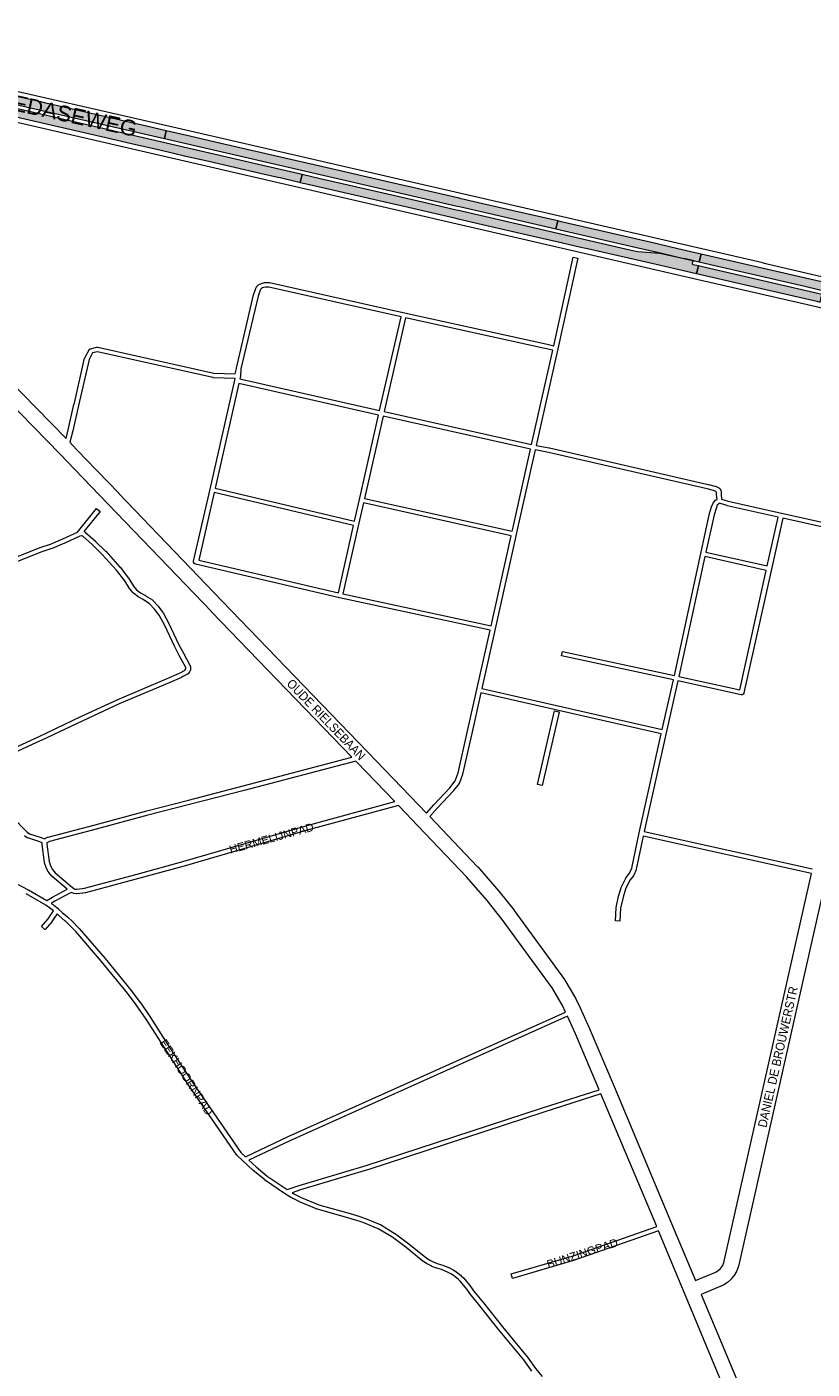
# Paper-space layout 'Layout1' of a CAD drawing. Header units: metres. Extents: x 123097 to 144122, y 392739 to 407589.
# Tile 14 of 256: x 127921 to 128602, y 396255 to 397419. Entities that reach past the tile are written whole.
import ezdxf
from ezdxf.enums import TextEntityAlignment as Align

# ---------------------------------------------------------------- set-up
doc = ezdxf.new("R2010")
doc.units = ezdxf.units.M
doc.header["$MEASUREMENT"] = 0
for name, color, linetype, lineweight in [('gs-anno-wegen algemeen tekst', 7, 'Continuous', 0), ('gs-knt-hoofdweg', 7, 'Continuous', 0), ('gs-knt-paden', 7, 'Continuous', 0), ('gs-knt-wegen algemeen', 7, 'Continuous', 0), ('ir-ARC-asfalt-hoofdwegen-te inspecteren', 5, 'Continuous', 0)]:
    doc.layers.add(name, color=color, linetype=linetype, lineweight=lineweight)
doc.styles.add('Style-Arial', font='arial.ttf')

psp = doc.layouts.get("Layout1")

# ---------------------------------------------------------------- hatches: boundary and pattern name
at = {"layer": 'ir-ARC-asfalt-hoofdwegen-te inspecteren', "linetype": 'Continuous', "lineweight": 13}
for points in [[(128040.024, 397322.21), (128041.657, 397329.032), (128019.672, 397334.066), (128011.595, 397335.922), (128001.574, 397338.224), (127958.758, 397348.139), (127937.277, 397353.017), (127933.947, 397353.792), (127922.599, 397356.433), (127915.867, 397357.999), (127899.098, 397361.863), (127898.299, 397354.849), (127899.802, 397354.514)], [(128157.883, 397284.26), (128159.462, 397291.051), (128125.329, 397298.95), (127898.989, 397351.105), (127903.861, 397342.845), (127989.248, 397323.14), (128011.392, 397318.035), (128037.271, 397312.069), (128058.726, 397307.093), (128078.662, 397302.579), (128123.051, 397292.305), (128138.454, 397288.785), (128140.35, 397288.342), (128155.813, 397284.742)], [(128041.657, 397329.032), (128040.024, 397322.21), (128294.018, 397263.696), (128295.97, 397263.246), (128321.286, 397257.414), (128379.575, 397243.956), (128381.2, 397250.748), (128341.28, 397259.908), (128297.537, 397270.003), (128295.572, 397270.458), (128268.983, 397276.612), (128255.569, 397279.715), (128246.333, 397281.81), (128169.83, 397299.456), (128148.392, 397304.438), (128127.012, 397309.327), (128084.065, 397319.22), (128062.009, 397324.327)], [(128503.998, 397215.188), (128505.601, 397221.983), (128500.442, 397223.171), (128485.4, 397226.651), (128478.11, 397228.338), (128467.484, 397230.847), (128403.182, 397245.649), (128384.146, 397250.043), (128381.2, 397250.748), (128379.575, 397243.956), (128448.252, 397228.1), (128471.373, 397222.765), (128490.677, 397218.279), (128499.601, 397216.173)], [(128505.601, 397221.983), (128503.998, 397215.188), (128513.588, 397213.039), (128595.639, 397194.088), (128618.131, 397188.798), (128659.136, 397179.383), (128684.098, 397173.632), (128685.953, 397181.683), (128682.207, 397183.071), (128678.496, 397184.468), (128677.066, 397184.977), (128675.619, 397185.433), (128661.022, 397188.777), (128654.03, 397190.43), (128653.167, 397190.544), (128652.285, 397190.69), (128651.296, 397190.79), (128651.318, 397190.985), (128642.555, 397191.806), (128639.153, 397192.149), (128632.619, 397192.773), (128630.469, 397193.199), (128617.528, 397196.203)], [(128503.217, 397211.733), (128501.67, 397205.179), (128557.987, 397192.243), (128605.899, 397181.056), (128608.791, 397180.398), (128610.413, 397186.832), (128596.801, 397190.175), (128512.88, 397209.548)]]:
    psp.add_hatch(color=5, dxfattribs=at).paths.add_polyline_path(points, flags=0)
at = {"layer": 'ir-ARC-asfalt-hoofdwegen-te inspecteren', "linetype": 'Continuous', "lineweight": 13, "extrusion": (0, 0, -1)}
psp.add_hatch(color=5, dxfattribs=at).paths.add_polyline_path([(-128490.677, 397218.279), (-128490.591, 397217.852), (-128471.268, 397222.188), (-128469.509, 397222.459), (-128450.681, 397223.909), (-128447.458, 397224.62), (-128315.156, 397255.096), (-128295.153, 397259.723), (-128293.209, 397260.173), (-128267.534, 397266.112), (-128219.575, 397277.107), (-128175.263, 397287.394), (-128159.462, 397291.051), (-128157.883, 397284.26), (-128165.924, 397282.39), (-128187.369, 397277.458), (-128230.205, 397267.52), (-128251.635, 397262.6), (-128291.642, 397253.351), (-128293.573, 397252.905), (-128315.995, 397247.763), (-128358.86, 397237.851), (-128380.316, 397232.931), (-128401.321, 397228.067), (-128406.937, 397226.751), (-128413.297, 397225.306), (-128413.333, 397225.489), (-128459.055, 397214.968), (-128501.67, 397205.179), (-128503.217, 397211.733), (-128498.779, 397212.736), (-128498.134, 397213.197), (-128498.024, 397213.982), (-128498.423, 397215.496), (-128498.883, 397216.059), (-128499.601, 397216.173)], flags=0)

# ---------------------------------------------------------------- linework, layer by layer
at = {"layer": 'gs-knt-hoofdweg', "color": 7, "linetype": 'Continuous', "flags": 128}
for points in [[(127672.928, 397419.136), (127680.213, 397417.425), (127721.812, 397407.753), (127785.849, 397394.008), (127786.197, 397393.925), (127804.397, 397389.159), (127804.6, 397389.103), (127828.783, 397382.086), (127866.03, 397373.832), (127866.081, 397373.821), (128051.136, 397331.537), (128051.153, 397331.533), (128235.471, 397289.006), (128559.16, 397214.583), (128559.189, 397214.577), (128635.993, 397196.618)], [(128708.159, 397149.861), (128643.528, 397164.627), (128643.2, 397164.709), (128642.876, 397164.805), (128611.801, 397174.725), (128503.048, 397199.703), (128503.038, 397199.706), (127855.668, 397349.283), (127796.982, 397362.619), (127743.836, 397373.777), (127743.758, 397373.794), (127693.946, 397384.771), (127693.778, 397384.81), (127667.108, 397391.292)]]:
    psp.add_lwpolyline(points, dxfattribs=at)
at = {"layer": 'gs-knt-paden', "color": 7, "linetype": 'Continuous', "flags": 128}
for points in [[(127954.739, 397062.102), (127956.699, 397069.64), (127961.636, 397091.514), (127961.638, 397091.522), (127970.886, 397131.654), (127970.908, 397131.739), (127970.933, 397131.823), (127970.962, 397131.906), (127970.994, 397131.988), (127971.03, 397132.068), (127971.07, 397132.146), (127974.688, 397138.956), (127974.734, 397139.038), (127974.784, 397139.119), (127974.838, 397139.196), (127974.896, 397139.272), (127974.957, 397139.344), (127975.021, 397139.413), (127975.088, 397139.479), (127975.159, 397139.543), (127975.232, 397139.602), (127975.308, 397139.658), (127975.387, 397139.711), (127975.468, 397139.76), (127975.551, 397139.804), (127975.637, 397139.845), (127975.724, 397139.882), (127975.813, 397139.915), (127975.903, 397139.943), (127975.994, 397139.967), (127981.464, 397141.28), (127981.554, 397141.299), (127981.644, 397141.314), (127981.735, 397141.325), (127981.826, 397141.332), (127981.918, 397141.335), (127982.009, 397141.334), (127982.1, 397141.328), (127982.191, 397141.318), (127982.282, 397141.304), (127982.371, 397141.287), (128082.817, 397118.826), (128101.318, 397118.067), (128102.474, 397122.836), (128102.477, 397122.872), (128102.484, 397122.949), (128102.495, 397123.025), (128102.508, 397123.101), (128102.524, 397123.176), (128117.416, 397186.566), (128117.438, 397186.65), (128117.463, 397186.732), (128119.228, 397192.115), (128119.256, 397192.194), (128119.287, 397192.273), (128119.322, 397192.35), (128119.36, 397192.426), (128119.401, 397192.5), (128119.998, 397193.525), (128120.043, 397193.598), (128120.091, 397193.67), (128120.142, 397193.739), (128120.196, 397193.806), (128121.057, 397194.831), (128121.116, 397194.898), (128121.179, 397194.963), (128121.244, 397195.025), (128121.312, 397195.084), (128121.382, 397195.14), (128121.455, 397195.193), (128121.53, 397195.242), (128122.219, 397195.673), (128122.3, 397195.721), (128122.383, 397195.765), (128122.467, 397195.805), (128123.636, 397196.325), (128123.702, 397196.354), (128124.872, 397196.825), (128124.956, 397196.856), (128125.042, 397196.884), (128125.128, 397196.908), (128126.812, 397197.336), (128126.896, 397197.356), (128126.98, 397197.371), (128127.065, 397197.384), (128127.151, 397197.392), (128127.237, 397197.397), (128129.094, 397197.462), (128129.164, 397197.463), (128129.235, 397197.462), (128129.305, 397197.458), (128130.952, 397197.342), (128131.027, 397197.335), (128131.102, 397197.326), (128131.177, 397197.313), (128131.25, 397197.298), (128248.162, 397171.099), (128248.169, 397171.097), (128370.911, 397144.063), (128377.83, 397142.54), (128394.728, 397219.217, -0.35016404), (128394.738, 397219.224), (128398.642, 397218.364), (128398.647, 397218.363, -0.37101313), (128398.654, 397218.352), (128398.653, 397218.348)], [(128346.338, 396984.17), (128345.185, 396978.815), (128326.943, 396896.878), (128315.421, 396845.309), (128471.694, 396809.692), (128481.544, 396852.663), (128384.453, 396873.399, -0.36972418), (128384.445, 396873.409), (128385.281, 396877.323, -0.38526478), (128385.293, 396877.33), (128482.419, 396856.587), (128505.339, 396962.394), (128505.34, 396962.399), (128512.92, 396996.921), (128512.938, 396996.998), (128512.959, 396997.073), (128514.67, 397002.717), (128514.695, 397002.794), (128514.723, 397002.869), (128515.94, 397005.967), (128515.977, 397006.055), (128516.019, 397006.142), (128516.065, 397006.227), (128516.114, 397006.309), (128516.168, 397006.389), (128516.225, 397006.466), (128516.285, 397006.541), (128516.35, 397006.612), (128518.159, 397008.527), (128518.222, 397008.591), (128518.288, 397008.652), (128518.356, 397008.71), (128518.427, 397008.765), (128518.501, 397008.817), (128518.577, 397008.865), (128518.654, 397008.91), (128518.734, 397008.951), (128519.364, 397009.261), (128519.003, 397013.375), (128518.997, 397013.463), (128518.995, 397013.551), (128518.995, 397015.274), (128518.767, 397015.824), (128518.347, 397016.139), (128516.381, 397016.815), (128510.881, 397018.292), (128373.118, 397049.978), (128361.498, 397052.138), (128346.34, 396984.178), (128346.339, 396984.173), (128346.338, 396984.17)], [(127911.207, 396959.007), (127932.228, 396967.589), (127932.298, 396967.616), (127932.37, 396967.64), (127941.112, 396970.467), (127951.891, 396974.889), (127964.77, 396980.94), (127981.165, 397001.263, -0.34624846), (127981.177, 397001.264), (127984.292, 396998.751, -0.35825709), (127984.293, 396998.739), (127970.22, 396981.293), (127971.09, 396980.953), (127971.172, 396980.918), (127971.253, 396980.88), (127971.332, 396980.838), (127971.41, 396980.793), (127971.485, 396980.745), (127971.558, 396980.693), (127971.628, 396980.638), (127971.696, 396980.58), (127980.325, 396972.869), (127980.39, 396972.809), (127989.037, 396964.374), (127989.086, 396964.324), (127989.133, 396964.273), (128001.5, 396950.4), (128001.539, 396950.356), (128001.576, 396950.31), (128009.004, 396940.921), (128009.058, 396940.851), (128009.108, 396940.778), (128009.155, 396940.703), (128013.105, 396934.076), (128015.888, 396930.924), (128019.324, 396928.172), (128023.561, 396925.748), (128023.622, 396925.711), (128029.581, 396922.017), (128029.659, 396921.967), (128029.734, 396921.912), (128029.807, 396921.855), (128029.877, 396921.794), (128029.944, 396921.73), (128030.008, 396921.663), (128034.602, 396916.62), (128034.664, 396916.548), (128034.722, 396916.474), (128038.776, 396911.085), (128038.821, 396911.024), (128038.863, 396910.961), (128038.903, 396910.896), (128038.94, 396910.83), (128043.908, 396901.601), (128043.932, 396901.555), (128043.955, 396901.508), (128052.355, 396883.77), (128056.48, 396875.71), (128062.141, 396865.302), (128062.181, 396865.224), (128062.218, 396865.143), (128062.252, 396865.061), (128062.282, 396864.978), (128062.567, 396864.123), (128062.595, 396864.031), (128062.619, 396863.938), (128062.638, 396863.845), (128062.653, 396863.75), (128062.663, 396863.655), (128062.669, 396863.559), (128062.67, 396863.464), (128062.649, 396861.672), (128062.646, 396861.583), (128062.639, 396861.495), (128062.628, 396861.406), (128062.613, 396861.318), (128062.595, 396861.231), (128062.572, 396861.145), (128062.546, 396861.06), (128062.516, 396860.976), (128062.482, 396860.894), (128062.445, 396860.813), (128061.658, 396859.204), (128061.614, 396859.119), (128061.566, 396859.037), (128061.514, 396858.957), (128061.459, 396858.879), (128061.399, 396858.804), (128061.337, 396858.732), (128061.271, 396858.664), (128060.633, 396858.027), (128060.57, 396857.967), (128060.504, 396857.91), (128060.436, 396857.855), (128060.366, 396857.804), (128060.294, 396857.756), (128060.219, 396857.71), (128060.143, 396857.669), (128054.885, 396854.928), (128054.832, 396854.902), (128054.778, 396854.877), (128044.104, 396850.092), (128044.065, 396850.075), (128000.813, 396831.78), (127969.178, 396817.157), (127933.029, 396800.018), (127933.003, 396800.006), (127893.136, 396781.808)], [(128601.369, 396684.84), (128455.363, 396717.122), (128449.26, 396688.363), (128449.238, 396688.267), (128449.21, 396688.173), (128449.178, 396688.081), (128449.142, 396687.99), (128447.092, 396683.197), (128447.056, 396683.117), (128447.016, 396683.039), (128446.973, 396682.962), (128446.926, 396682.888), (128446.876, 396682.815), (128446.824, 396682.745), (128443.749, 396678.839), (128439.907, 396671.032), (128437.82, 396664.119), (128435.78, 396654.596), (128435.204, 396643.508, -0.35533646), (128435.194, 396643.5), (128431.197, 396643.708, -0.35533864), (128431.19, 396643.718), (128431.774, 396654.964), (128431.779, 396655.044), (128431.788, 396655.124), (128431.8, 396655.203), (128431.816, 396655.281), (128433.907, 396665.042), (128433.926, 396665.122), (128433.948, 396665.202), (128436.107, 396672.352), (128436.132, 396672.43), (128436.161, 396672.508), (128436.193, 396672.584), (128436.227, 396672.658), (128440.236, 396680.804), (128440.274, 396680.878), (128440.316, 396680.951), (128440.361, 396681.023), (128440.409, 396681.092), (128440.459, 396681.159), (128443.5, 396685.023), (128445.369, 396689.39), (128451.852, 396719.939), (128451.855, 396719.955), (128470.812, 396805.77), (128314.544, 396841.386), (128306.681, 396806.19), (128306.679, 396806.183), (128298.69, 396771), (128298.669, 396770.914), (128298.643, 396770.829), (128298.614, 396770.745), (128295.876, 396763.373), (128295.845, 396763.294), (128295.81, 396763.217), (128295.773, 396763.141), (128295.732, 396763.066), (128295.688, 396762.994), (128295.64, 396762.923), (128295.591, 396762.854), (128290.838, 396756.621), (128290.796, 396756.567), (128290.752, 396756.515), (128290.706, 396756.464), (128276.839, 396741.692), (128270.301, 396734.148)], [(128367.672, 396761.009), (128367.668, 396761.009), (128363.77, 396761.91, -0.368823), (128363.763, 396761.921), (128378.509, 396825.708, -0.38495314), (128378.52, 396825.715), (128382.414, 396824.815), (128382.418, 396824.814, -0.39992252), (128382.425, 396824.802), (128382.424, 396824.799), (128367.679, 396761.016), (128367.672, 396761.009)], [(127936.491, 396636.012, -0.27673806), (127936.481, 396636.013), (127933.446, 396638.622, -0.37102605), (127933.446, 396638.635), (127939.206, 396645.334), (127943.841, 396652.303)], [(128341.871, 396333.495, -0.39062378), (128341.859, 396333.501), (128340.742, 396337.343, -0.38446176), (128340.748, 396337.355), (128393.637, 396352.735), (128467.032, 396378.38)]]:
    psp.add_lwpolyline(points, format="xyb", dxfattribs=at)
for points in [[(128398.653, 397218.348), (128381.323, 397139.712), (128381.322, 397139.707), (128381.32, 397139.701), (128362.38, 397056.062), (128373.894, 397053.922), (128373.977, 397053.905), (128511.818, 397022.202), (128511.888, 397022.184), (128517.491, 397020.679), (128517.557, 397020.66), (128517.622, 397020.639), (128519.953, 397019.838), (128520.038, 397019.807), (128520.12, 397019.772), (128520.202, 397019.733), (128520.281, 397019.691), (128520.359, 397019.646), (128520.434, 397019.597), (128520.507, 397019.544), (128521.62, 397018.708), (128521.697, 397018.648), (128521.77, 397018.584), (128521.84, 397018.516), (128521.907, 397018.445), (128521.971, 397018.371), (128522.03, 397018.294), (128522.086, 397018.215), (128522.138, 397018.132), (128522.186, 397018.047), (128522.23, 397017.96), (128522.269, 397017.871), (128522.862, 397016.444), (128522.894, 397016.363), (128522.922, 397016.279), (128522.946, 397016.195), (128522.967, 397016.11), (128522.984, 397016.024), (128522.998, 397015.937), (128523.007, 397015.85), (128523.013, 397015.762), (128523.015, 397015.674), (128523.015, 397013.639), (128523.373, 397009.561), (128529.113, 397007.679), (128575.365, 396997.227), (128667.935, 396976.704)], [(128105.514, 397113.742), (128226.653, 397086.287), (128245.319, 397167.617), (128130.519, 397193.343), (128129.128, 397193.441), (128127.593, 397193.387), (128126.249, 397193.045), (128125.237, 397192.638), (128124.231, 397192.19), (128123.931, 397192.002), (128123.385, 397191.352), (128122.982, 397190.66), (128121.31, 397185.562), (128106.473, 397122.406), (128105.958, 397115.79), (128105.514, 397113.742)], [(128370.043, 397140.138), (128249.243, 397166.745), (128230.575, 397085.405), (128358.44, 397056.866), (128376.953, 397138.617), (128370.051, 397140.137), (128370.047, 397140.137), (128370.043, 397140.138)], [(128267.512, 396737.068), (128273.827, 396744.355), (128273.88, 396744.415), (128287.704, 396759.141), (128292.212, 396765.053), (128294.799, 396772.02), (128302.758, 396807.07), (128311.061, 396844.232), (128322.577, 396895.774), (128192.027, 396923.713), (128191.997, 396923.72), (128191.988, 396923.722), (128066.913, 396953.117), (128066.818, 396953.142), (128066.724, 396953.172), (128066.632, 396953.206), (128066.542, 396953.244), (128066.454, 396953.287), (128066.367, 396953.334), (128066.283, 396953.385), (128066.202, 396953.44), (128066.124, 396953.499), (128066.049, 396953.562), (128065.976, 396953.629), (128065.907, 396953.699), (128065.842, 396953.772), (128065.78, 396953.848), (128065.722, 396953.927), (128065.668, 396954.009), (128065.618, 396954.094), (128065.572, 396954.181), (128065.531, 396954.27), (128065.494, 396954.361), (128065.461, 396954.453), (128065.433, 396954.548), (128065.41, 396954.643), (128065.391, 396954.739), (128065.377, 396954.837), (128065.368, 396954.934), (128065.363, 396955.032), (128065.364, 396955.131), (128065.369, 396955.229), (128065.379, 396955.326), (128065.394, 396955.423), (128065.413, 396955.52), (128079.619, 397017.992), (128101.148, 397112.672), (128101.459, 397114.038), (128082.471, 397114.817), (128082.382, 397114.822), (128082.292, 397114.832), (128082.204, 397114.846), (128082.116, 397114.863), (127981.949, 397137.262), (127977.813, 397136.27), (127974.744, 397130.494), (127965.557, 397090.624), (127960.614, 397068.723), (127960.598, 397068.66), (127958.022, 397058.753)], [(128083.981, 397019.043), (128205.014, 396990.384), (128209.257, 397009.037), (128225.762, 397082.367), (128104.623, 397109.822), (128083.981, 397019.043)], [(128357.559, 397052.944), (128229.684, 397081.485), (128213.62, 397010.116), (128341.684, 396981.653), (128342.411, 396985.027), (128342.414, 396985.042), (128357.559, 397052.944)], [(128204.125, 396986.463), (128083.089, 397015.123), (128069.775, 396956.574), (128190.934, 396928.099), (128204.125, 396986.463)], [(128340.824, 396977.726), (128212.733, 397006.195), (128208.484, 396987.515), (128194.857, 396927.218), (128323.452, 396899.698), (128340.824, 396977.726)], [(128509.696, 396963.493), (128562.997, 396951.585), (128572.519, 396993.748), (128528.134, 397003.778), (128528.042, 397003.802), (128527.951, 397003.829), (128521.638, 397005.899), (128520.832, 397005.503), (128519.539, 397004.135), (128518.494, 397001.474), (128516.829, 396995.982), (128509.696, 396963.493)], [(128667.038, 396972.786), (128576.442, 396992.87), (128566.479, 396948.753), (128566.477, 396948.743), (128542.76, 396841.313), (128542.736, 396841.217), (128542.708, 396841.123), (128542.675, 396841.03), (128542.638, 396840.938), (128542.596, 396840.849), (128542.55, 396840.762), (128542.499, 396840.677), (128542.445, 396840.595), (128542.387, 396840.516), (128542.324, 396840.439), (128542.258, 396840.366), (128542.189, 396840.296), (128542.116, 396840.23), (128542.04, 396840.167), (128541.961, 396840.108), (128541.88, 396840.053), (128541.795, 396840.002), (128541.709, 396839.955), (128541.62, 396839.912), (128541.529, 396839.874), (128541.436, 396839.84), (128541.342, 396839.811), (128541.247, 396839.787), (128541.15, 396839.767), (128541.053, 396839.752), (128540.955, 396839.742), (128540.856, 396839.737), (128540.758, 396839.736), (128540.659, 396839.741), (128540.561, 396839.75), (128540.463, 396839.764), (128540.367, 396839.783), (128485.473, 396851.813), (128475.168, 396806.852), (128475.164, 396806.837), (128456.214, 396721.051), (128602.252, 396688.761)], [(127891.395, 396785.432), (127931.32, 396803.656), (127967.465, 396820.793), (127967.483, 396820.801), (127999.157, 396835.443), (127999.217, 396835.469), (128042.479, 396853.769), (128053.08, 396858.521), (128058.013, 396861.091), (128058.194, 396861.273), (128058.634, 396862.172), (128058.646, 396863.172), (128058.524, 396863.538), (128052.936, 396873.812), (128052.913, 396873.856), (128048.763, 396881.966), (128048.735, 396882.022), (128040.344, 396899.741), (128035.472, 396908.79), (128031.566, 396913.982), (128027.225, 396918.748), (128021.534, 396922.276), (128017.192, 396924.76), (128017.125, 396924.801), (128017.059, 396924.843), (128016.995, 396924.889), (128016.933, 396924.936), (128013.239, 396927.895), (128013.173, 396927.951), (128013.109, 396928.009), (128013.048, 396928.07), (128012.989, 396928.133), (128009.967, 396931.556), (128009.907, 396931.627), (128009.85, 396931.701), (128009.797, 396931.778), (128009.747, 396931.857), (128005.769, 396938.531), (127998.46, 396947.77), (127986.179, 396961.545), (127977.614, 396969.9), (127969.287, 396977.341), (127968.231, 396977.755), (127967.967, 396977.767), (127966.746, 396977.427), (127953.555, 396971.229), (127953.509, 396971.208), (127953.463, 396971.188), (127942.567, 396966.718), (127942.495, 396966.691), (127942.422, 396966.666), (127933.678, 396963.839), (127912.652, 396955.255)], [(128562.121, 396947.662), (128508.839, 396959.565), (128486.348, 396855.737), (128539.267, 396844.139), (128562.121, 396947.662)], [(127764.708, 396799.921), (127757.661, 396795.001), (127759.757, 396789.201), (127760.744, 396787.236), (127761.621, 396785.718), (127766.761, 396780.413), (127776.352, 396771.868), (127776.406, 396771.818), (127776.457, 396771.767), (127776.507, 396771.714), (127789.55, 396757.262), (127809.102, 396740.94), (127820.374, 396732.189), (127829.84, 396725.686), (127842.628, 396717.138), (127881.6, 396692.412), (127892.65, 396686.003), (127921.987, 396670.541), (127922.049, 396670.507), (127938.153, 396661.281)], [(127907.701, 396734.182), (127921.027, 396720.575), (127923.058, 396719.273), (127933.3, 396716.008), (127933.385, 396715.979), (127933.469, 396715.946), (127933.551, 396715.909), (127936.049, 396714.722), (127938.741, 396716.148), (127938.824, 396716.19), (127938.908, 396716.227), (127938.994, 396716.261), (127939.082, 396716.29), (127939.171, 396716.316), (127979.956, 396727.042), (128024.716, 396739.218), (128024.748, 396739.226), (128060.901, 396748.427), (128108.305, 396760.742), (128202.756, 396785.592)], [(128205.958, 396782.277), (128109.324, 396756.853), (128061.907, 396744.535), (128025.756, 396735.334), (127981.003, 396723.16), (127980.986, 396723.156), (127940.418, 396712.487), (127938.103, 396711.261), (127938.099, 396710.177), (127939.991, 396694.994), (127941.139, 396691.393), (127942.95, 396688.084), (127945.37, 396685.169), (127960.343, 396672.508)], [(127960.348, 396672.504), (127961.51, 396671.601), (127962.494, 396671.279), (127964.105, 396671.03), (127968.588, 396671.571), (127970.691, 396671.915), (128016.435, 396684.171), (128056.083, 396695.074), (128163.89, 396726.34), (128163.922, 396726.348), (128239.903, 396747.048)], [(128243.082, 396743.748), (128164.994, 396722.474), (128057.189, 396691.209), (128057.162, 396691.202), (128017.482, 396680.289)], [(127955.759, 396671.12), (127942.639, 396682.214), (127942.573, 396682.273), (127942.509, 396682.334), (127942.448, 396682.398), (127942.391, 396682.465), (127939.734, 396685.665), (127939.674, 396685.741), (127939.618, 396685.819), (127939.565, 396685.9), (127939.517, 396685.984), (127937.52, 396689.633), (127937.476, 396689.719), (127937.435, 396689.806), (127937.4, 396689.896), (127937.368, 396689.987), (127936.104, 396693.95), (127936.078, 396694.039), (127936.056, 396694.129), (127936.038, 396694.221), (127936.024, 396694.312), (127934.093, 396709.808), (127934.085, 396709.893), (127934.08, 396709.979), (127934.078, 396710.064), (127934.083, 396711.206), (127931.949, 396712.219), (127921.585, 396715.523), (127921.503, 396715.551), (127921.421, 396715.583), (127921.341, 396715.619), (127921.263, 396715.658), (127921.186, 396715.7), (127921.111, 396715.746), (127918.665, 396717.314)], [(128017.482, 396680.289), (127971.635, 396668.006), (127971.571, 396667.99), (127971.505, 396667.976), (127971.44, 396667.964), (127969.181, 396667.594), (127969.124, 396667.586), (127964.378, 396667.008), (127964.294, 396666.998), (127964.209, 396666.991), (127964.124, 396666.988), (127964.039, 396666.989), (127963.954, 396666.993), (127963.87, 396667), (127963.786, 396667.012), (127961.718, 396667.332), (127961.637, 396667.346), (127961.558, 396667.363), (127961.479, 396667.384), (127961.401, 396667.407), (127959.929, 396667.888), (127959.847, 396667.917), (127959.766, 396667.949), (127959.687, 396667.985), (127959.61, 396668.024), (127959.534, 396668.066), (127959.461, 396668.112), (127959.393, 396668.158), (127957.956, 396667.743), (127944.977, 396660.615), (127941.92, 396658.827)], [(127960.343, 396672.508), (127960.345, 396672.506), (127960.348, 396672.504)], [(127960.343, 396672.508), (127960.345, 396672.506), (127960.348, 396672.504)], [(127943.841, 396652.303), (127941.629, 396654.157), (127937.096, 396657.253), (127920.081, 396667.001)], [(127938.153, 396661.281), (127942.971, 396664.099), (127943.019, 396664.126), (127955.759, 396671.12)], [(127946.895, 396649.637), (127942.485, 396643.005), (127942.437, 396642.937), (127942.388, 396642.871), (127942.337, 396642.811), (127942.335, 396642.808), (127942.332, 396642.805), (127936.494, 396636.014), (127936.491, 396636.012)], [(127941.92, 396658.827), (127943.978, 396657.421), (127944.032, 396657.383), (127944.084, 396657.343), (127944.135, 396657.302), (127947.802, 396654.229), (127947.856, 396654.181), (127951.491, 396650.907), (127955.973, 396647.104), (127956.055, 396647.072), (127956.143, 396647.031), (127956.23, 396646.987), (127956.314, 396646.939), (127956.396, 396646.886), (127956.475, 396646.83), (127956.552, 396646.769), (127956.625, 396646.706), (127956.695, 396646.638), (127959.696, 396643.62), (127959.711, 396643.605), (127966.062, 396637.081), (127966.102, 396637.039), (127966.141, 396636.996), (127988.658, 396611.022), (127988.695, 396610.977), (128011.25, 396583.378), (128011.307, 396583.305), (128018.859, 396573.145), (128018.901, 396573.087), (128027.51, 396560.602), (128027.549, 396560.543), (128043.118, 396536.153), (128064.615, 396503.125), (128106.198, 396442.839), (128110.247, 396439.005)], [(128358.779, 396252.931), (128351.669, 396262.883), (128330.21, 396288.976), (128330.189, 396289.002), (128313.646, 396309.799), (128305.11, 396320.356), (128305.075, 396320.4), (128305.042, 396320.446), (128302.673, 396323.736), (128296.62, 396331.111), (128294.75, 396332.895), (128290.676, 396336.122), (128288.528, 396337.535), (128285.694, 396338.973), (128283.684, 396339.854), (128280.276, 396341.145), (128276.303, 396342.361), (128276.249, 396342.378), (128276.195, 396342.397), (128272.136, 396343.895), (128272.06, 396343.925), (128271.984, 396343.959), (128271.911, 396343.995), (128267.851, 396346.089), (128267.781, 396346.127), (128267.712, 396346.168), (128267.645, 396346.212), (128262.951, 396349.396), (128262.88, 396349.447), (128262.81, 396349.501), (128249.646, 396360.228), (128240.372, 396367.199), (128237.216, 396369.444), (128225.396, 396376.598), (128212.887, 396381.69), (128209.939, 396382.727), (128201.94, 396385.297), (128172.805, 396393.509), (128172.729, 396393.532), (128172.654, 396393.558), (128172.58, 396393.587), (128157.106, 396400.003), (128157.03, 396400.037), (128156.955, 396400.073), (128150.529, 396403.385), (128150.476, 396403.414), (128150.424, 396403.444), (128145.156, 396406.571), (128145.129, 396406.587), (128145.073, 396406.623), (128145.044, 396406.643), (128126.977, 396419.058), (128126.915, 396419.102), (128126.855, 396419.148), (128117.028, 396427.056), (128116.966, 396427.108), (128116.906, 396427.162), (128103.281, 396440.065), (128103.221, 396440.124), (128103.164, 396440.185), (128103.109, 396440.249), (128103.058, 396440.315), (128103.009, 396440.383), (128061.29, 396500.865), (128061.26, 396500.909), (128039.743, 396533.968), (128039.734, 396533.983), (128024.18, 396558.349), (128015.612, 396570.776), (128008.108, 396580.87), (127985.601, 396608.41), (127963.141, 396634.319), (127956.838, 396640.793), (127954.177, 396643.47), (127954.126, 396643.492), (127954.046, 396643.532), (127953.968, 396643.575), (127953.891, 396643.621), (127953.817, 396643.671), (127953.746, 396643.724), (127953.677, 396643.78), (127948.867, 396647.862), (127948.823, 396647.901), (127946.895, 396649.637)], [(128110.247, 396439.005), (128147.27, 396456.462), (128147.304, 396456.478), (128387.978, 396564.514)], [(128389.659, 396560.862), (128148.97, 396452.82), (128148.967, 396452.818), (128148.964, 396452.817), (128113.38, 396436.038)], [(128146.482, 396410.531), (128156.846, 396414.134), (128156.932, 396414.161), (128215.178, 396431.527), (128367.944, 396481.58), (128367.96, 396481.585), (128417.011, 396497.209)], [(128418.578, 396493.489), (128369.188, 396477.757), (128216.404, 396427.698), (128216.352, 396427.682), (128158.126, 396410.323), (128158.123, 396410.322), (128158.12, 396410.321), (128150.926, 396407.82)], [(128113.38, 396436.038), (128119.611, 396430.137), (128129.316, 396422.328), (128146.482, 396410.531)], [(128150.926, 396407.82), (128152.424, 396406.931), (128158.723, 396403.685), (128174.01, 396397.346), (128203.065, 396389.157), (128203.135, 396389.136), (128211.195, 396386.546), (128211.247, 396386.528), (128214.267, 396385.466), (128214.358, 396385.432), (128227.059, 396380.262), (128227.132, 396380.23), (128227.203, 396380.196), (128227.273, 396380.159), (128227.342, 396380.12), (128239.361, 396372.845), (128239.423, 396372.805), (128239.485, 396372.763), (128242.724, 396370.46), (128242.767, 396370.429), (128252.093, 396363.418), (128252.155, 396363.369), (128265.281, 396352.673), (128269.802, 396349.606), (128273.644, 396347.624), (128277.533, 396346.188), (128281.515, 396344.97), (128281.578, 396344.95), (128281.639, 396344.928), (128285.156, 396343.595), (128285.204, 396343.576), (128285.251, 396343.556), (128287.36, 396342.632), (128287.411, 396342.608), (128287.463, 396342.583), (128290.448, 396341.068), (128290.514, 396341.033), (128290.579, 396340.995), (128290.642, 396340.956), (128292.958, 396339.432), (128293.031, 396339.382), (128293.102, 396339.329), (128297.319, 396335.989), (128297.39, 396335.93), (128297.458, 396335.867), (128299.484, 396333.935), (128299.541, 396333.878), (128299.597, 396333.818), (128299.65, 396333.756), (128305.821, 396326.237), (128305.86, 396326.187), (128305.898, 396326.136), (128308.271, 396322.84), (128316.777, 396312.321), (128316.787, 396312.308), (128333.325, 396291.517), (128354.817, 396265.384), (128354.86, 396265.33), (128354.9, 396265.275), (128362.016, 396255.315), (128367.586, 396248.398)], [(128468.588, 396374.665), (128394.913, 396348.922), (128394.862, 396348.906), (128394.811, 396348.89), (128341.871, 396333.495)]]:
    psp.add_lwpolyline(points, dxfattribs=at)
at = {"layer": 'gs-knt-wegen algemeen', "color": 7, "linetype": 'Continuous', "flags": 128}
for points in [[(127864.748, 397153.923), (127954.739, 397062.102)], [(128202.756, 396785.592), (128080.823, 396911.831), (128080.805, 396911.85), (127991.093, 397005.457), (127962.383, 397035.066), (127962.299, 397035.155), (127949.765, 397048.576), (127856.964, 397143.264)], [(127958.022, 397058.753), (127959.118, 397057.634), (127959.227, 397057.52), (127971.773, 397044.086), (128000.454, 397014.507), (128000.48, 397014.479), (128090.196, 396920.868), (128216.256, 396790.356), (128216.262, 396790.35), (128253.341, 396751.866), (128253.355, 396751.852), (128267.512, 396737.068)], [(128239.903, 396747.048), (128206.889, 396781.313), (128205.958, 396782.277)], [(128387.978, 396564.514), (128385.312, 396570.253), (128376.317, 396585.43), (128333.099, 396644.867), (128320.08, 396661.307), (128302.124, 396681.75), (128259.915, 396726.176), (128243.958, 396742.839), (128243.082, 396743.748)], [(128270.301, 396734.148), (128311.651, 396690.626), (128311.822, 396690.438), (128329.971, 396669.775), (128330.079, 396669.649), (128330.183, 396669.521), (128343.39, 396652.846), (128343.551, 396652.633), (128387.027, 396592.84), (128387.201, 396592.59), (128387.362, 396592.331), (128396.679, 396576.61), (128396.787, 396576.421), (128396.888, 396576.229), (128396.983, 396576.033), (128400.668, 396568.099), (128400.687, 396568.058), (128408.491, 396550.941), (128408.567, 396550.768), (128430.023, 396499.859), (128479.971, 396381.201), (128479.982, 396381.174), (128500.565, 396331.658)], [(128500.565, 396331.658), (128517.419, 396338.632), (128518.739, 396339.257), (128520.187, 396340.161), (128522.285, 396342.014), (128524.004, 396344.288), (128524.569, 396345.329), (128525.073, 396346.531), (128525.619, 396348.401), (128601.369, 396684.84)], [(128614.518, 396683.965), (128538.276, 396345.343), (128538.228, 396345.146), (128538.175, 396344.95), (128537.468, 396342.53), (128537.395, 396342.295), (128537.313, 396342.064), (128537.222, 396341.835), (128536.449, 396339.992), (128536.362, 396339.793), (128536.268, 396339.597), (128536.167, 396339.404), (128535.213, 396337.647), (128535.093, 396337.435), (128534.965, 396337.227), (128534.829, 396337.025), (128534.686, 396336.828), (128532.279, 396333.643), (128532.118, 396333.438), (128531.948, 396333.24), (128531.771, 396333.049), (128531.587, 396332.865), (128531.395, 396332.689), (128528.402, 396330.045), (128528.196, 396329.871), (128527.983, 396329.705), (128527.764, 396329.548), (128527.538, 396329.401), (128525.312, 396328.012), (128525.097, 396327.884), (128524.877, 396327.763), (128524.653, 396327.652), (128522.846, 396326.796), (128522.698, 396326.728), (128522.548, 396326.664), (128505.571, 396319.638)], [(128417.011, 396497.209), (128396.606, 396545.625), (128389.659, 396560.862)], [(128467.032, 396378.38), (128418.578, 396493.489)], [(128622.52, 396008.027), (128621.703, 396009.782), (128621.608, 396009.997), (128542.058, 396198.41), (128542.047, 396198.435), (128491.04, 396320.65), (128491.037, 396320.658), (128468.588, 396374.665)], [(128505.571, 396319.638), (128554.058, 396203.462), (128633.557, 396015.169), (128633.941, 396014.344)]]:
    psp.add_lwpolyline(points, dxfattribs=at)
at = {"layer": 'ir-ARC-asfalt-hoofdwegen-te inspecteren', "color": 5, "linetype": 'Continuous', "lineweight": 13}
for points in [[(128040.024, 397322.21), (128041.657, 397329.032), (128019.672, 397334.066), (128011.595, 397335.922), (128001.574, 397338.224), (127958.758, 397348.139), (127937.277, 397353.017), (127933.947, 397353.792), (127922.599, 397356.433), (127915.867, 397357.999), (127899.098, 397361.863), (127898.299, 397354.849), (127899.802, 397354.514)], [(128157.883, 397284.26), (128159.462, 397291.051), (128125.329, 397298.95), (127898.989, 397351.105), (127903.861, 397342.845), (127989.248, 397323.14), (128011.392, 397318.035), (128037.271, 397312.069), (128058.726, 397307.093), (128078.662, 397302.579), (128123.051, 397292.305), (128138.454, 397288.785), (128140.35, 397288.342), (128155.813, 397284.742)], [(128041.657, 397329.032), (128040.024, 397322.21), (128294.018, 397263.696), (128295.97, 397263.246), (128321.286, 397257.414), (128379.575, 397243.956), (128381.2, 397250.748), (128341.28, 397259.908), (128297.537, 397270.003), (128295.572, 397270.458), (128268.983, 397276.612), (128255.569, 397279.715), (128246.333, 397281.81), (128169.83, 397299.456), (128148.392, 397304.438), (128127.012, 397309.327), (128084.065, 397319.22), (128062.009, 397324.327)], [(128490.677, 397218.279), (128490.591, 397217.852), (128471.268, 397222.188), (128469.509, 397222.459), (128450.681, 397223.909), (128447.458, 397224.62), (128315.156, 397255.096), (128295.153, 397259.723), (128293.209, 397260.173), (128267.534, 397266.112), (128219.575, 397277.107), (128175.263, 397287.394), (128159.462, 397291.051), (128157.883, 397284.26), (128165.924, 397282.39), (128187.369, 397277.458), (128230.205, 397267.52), (128251.635, 397262.6), (128291.642, 397253.351), (128293.573, 397252.905), (128315.995, 397247.763), (128358.86, 397237.851), (128380.316, 397232.931), (128401.321, 397228.067), (128406.937, 397226.751), (128413.297, 397225.306), (128413.333, 397225.489), (128459.055, 397214.968), (128501.67, 397205.179), (128503.217, 397211.733), (128498.779, 397212.736), (128498.134, 397213.197), (128498.024, 397213.982), (128498.423, 397215.496), (128498.883, 397216.059), (128499.601, 397216.173)], [(128503.998, 397215.188), (128505.601, 397221.983), (128500.442, 397223.171), (128485.4, 397226.651), (128478.11, 397228.338), (128467.484, 397230.847), (128403.182, 397245.649), (128384.146, 397250.043), (128381.2, 397250.748), (128379.575, 397243.956), (128448.252, 397228.1), (128471.373, 397222.765), (128490.677, 397218.279), (128499.601, 397216.173)], [(128505.601, 397221.983), (128503.998, 397215.188), (128513.588, 397213.039), (128595.639, 397194.088), (128618.131, 397188.798), (128659.136, 397179.383), (128684.098, 397173.632), (128685.953, 397181.683), (128682.207, 397183.071), (128678.496, 397184.468), (128677.066, 397184.977), (128675.619, 397185.433), (128661.022, 397188.777), (128654.03, 397190.43), (128653.167, 397190.544), (128652.285, 397190.69), (128651.296, 397190.79), (128651.318, 397190.985), (128642.555, 397191.806), (128639.153, 397192.149), (128632.619, 397192.773), (128630.469, 397193.199), (128617.528, 397196.203)], [(128503.217, 397211.733), (128501.67, 397205.179), (128557.987, 397192.243), (128605.899, 397181.056), (128608.791, 397180.398), (128610.413, 397186.832), (128596.801, 397190.175), (128512.88, 397209.548)]]:
    psp.add_lwpolyline(points, close=True, dxfattribs=at)

# ---------------------------------------------------------------- texts
at = {"layer": 'gs-anno-wegen algemeen tekst', "color": 7, "style": 'Style-Arial'}
for s, height, rotation, p in [('BREDASEWEG', 13.6, 347.7496, (127949.552, 397344.759)), ('HERMELIJNPAD', 7, 15.428061, (128132.925, 396715.339)), ('EEKHOORNPAD', 7, 302.925577, (128059.196, 396508.002)), ('BUNZINGPAD', 7, 17.800125, (128402.544, 396355.229))]:
    psp.add_text(s, height=height, rotation=rotation, dxfattribs=at).set_placement(p, align=Align.MIDDLE_CENTER)
at = {"layer": 'gs-anno-wegen algemeen tekst', "color": 7, "style": 'Style-Arial', "width": 0.909091}
for s, rotation, p in [('OUDE RIELSEBAAN', 313.926833, (128180.366, 396818.249)), ('DANIEL DE BROUWERSTR', 77.290431, (128572.122, 396525.668))]:
    psp.add_text(s, height=7.7, rotation=rotation, dxfattribs=at).set_placement(p, align=Align.MIDDLE_CENTER)

doc.saveas('drawing.dxf')
